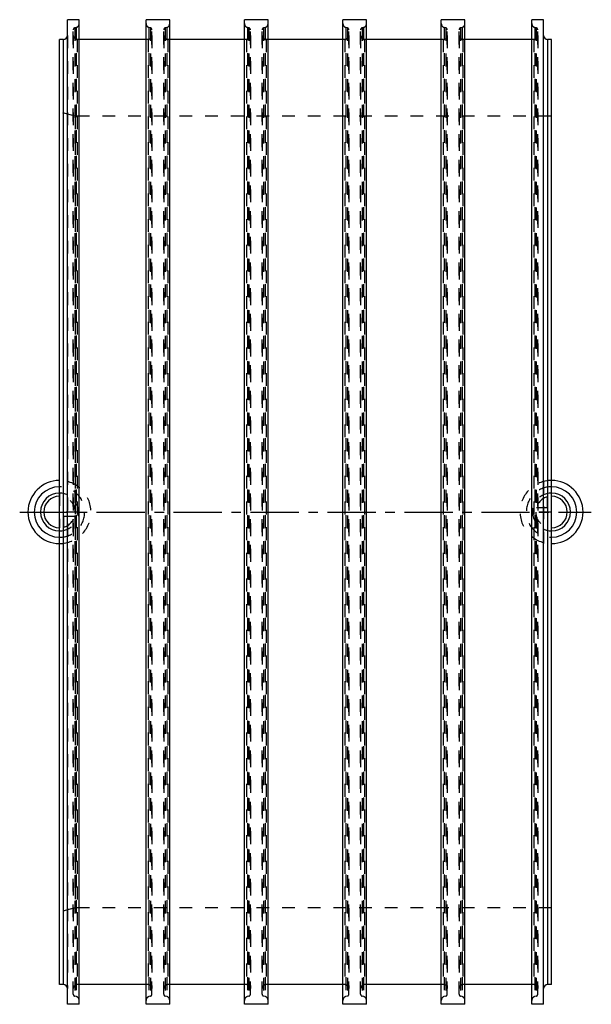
# Model space of a CAD drawing. Header units: millimetres. Extents: x 355 to 645, y 250 to 750.
import ezdxf

# ---------------------------------------------------------------- set-up
doc = ezdxf.new("R2010")
doc.units = ezdxf.units.MM
doc.header["$LTSCALE"] = 65.185185
doc.linetypes.add('CENTER', pattern=[0.6, 0.375, -0.075, 0.075, -0.075])
doc.linetypes.add('HIDDEN', pattern=[0.2, 0.1, -0.1])
for name, color, linetype in [('FASEN', 7, 'CONTINUOUS'), ('KOERPER', 7, 'CONTINUOUS'), ('KONST.EL_MIT_GEO', 7, 'CONTINUOUS'), ('KURVEN', 7, 'CONTINUOUS'), ('L1', 7, 'CONTINUOUS')]:
    doc.layers.add(name, color=color, linetype=linetype)

msp = doc.modelspace()

# ---------------------------------------------------------------- linework, layer by layer
at = {"layer": 'FASEN', "color": 8, "linetype": 'HIDDEN'}
for p, q in [((375, 296.86), (375, 703.14)), ((383, 701), (375, 703.14)), ((383, 701), (383, 299)), ((383, 299), (375, 296.86))]:
    msp.add_line(p, q, dxfattribs=at)
at = {"layer": 'KOERPER', "color": 7, "linetype": 'Continuous'}
for p, q in [((385, 750), (379, 750)), ((431, 750), (419, 750)), ((481, 750), (469, 750)), ((531, 750), (519, 750)), ((581, 750), (569, 750)), ((615, 250), (615, 750)), ((621, 750), (615, 750)), ((621, 250), (621, 750)), ((379, 250), (379, 750)), ((385, 250), (385, 750)), ((419, 250), (419, 750)), ((431, 250), (431, 750)), ((469, 250), (469, 750)), ((481, 250), (481, 750)), ((519, 250), (519, 750)), ((531, 250), (531, 750)), ((569, 250), (569, 750)), ((581, 250), (581, 750)), ((377, 740), (375, 740)), ((419, 740), (385, 740)), ((469, 740), (431, 740)), ((519, 740), (481, 740)), ((569, 740), (531, 740)), ((615, 740), (581, 740)), ((625, 740), (623, 740)), ((375, 260), (375, 740)), ((625, 260), (625, 740)), ((377, 260), (375, 260)), ((419, 260), (385, 260)), ((469, 260), (431, 260)), ((519, 260), (481, 260)), ((569, 260), (531, 260)), ((615, 260), (581, 260)), ((625, 260), (623, 260)), ((385, 250), (379, 250)), ((431, 250), (419, 250)), ((481, 250), (469, 250)), ((531, 250), (519, 250)), ((581, 250), (569, 250)), ((621, 250), (615, 250))]:
    msp.add_line(p, q, dxfattribs=at)
at = {"layer": 'KOERPER', "color": 8, "linetype": 'HIDDEN'}
for p, q in [((383.52, 746.07), (382.74, 745.86)), ((382.74, 745.86), (382.74, 254.14)), ((383.52, 746.07), (383.52, 253.93)), ((420.48, 746.07), (420.48, 253.93)), ((421.26, 745.86), (420.48, 746.07)), ((421.26, 745.86), (421.26, 254.14)), ((429.52, 746.07), (428.74, 745.86)), ((428.74, 745.86), (428.74, 254.14)), ((429.52, 746.07), (429.52, 253.93)), ((470.48, 746.07), (470.48, 253.93)), ((471.26, 745.86), (470.48, 746.07)), ((471.26, 745.86), (471.26, 254.14)), ((479.52, 746.07), (478.74, 745.86)), ((478.74, 745.86), (478.74, 254.14)), ((479.52, 746.07), (479.52, 253.93)), ((520.48, 746.07), (520.48, 253.93)), ((521.26, 745.86), (520.48, 746.07)), ((521.26, 745.86), (521.26, 254.14)), ((529.52, 746.07), (528.74, 745.86)), ((528.74, 745.86), (528.74, 254.14)), ((529.52, 746.07), (529.52, 253.93)), ((570.48, 746.07), (570.48, 253.93)), ((571.26, 745.86), (570.48, 746.07)), ((571.26, 745.86), (571.26, 254.14)), ((579.52, 746.07), (578.74, 745.86)), ((578.74, 745.86), (578.74, 254.14)), ((579.52, 746.07), (579.52, 253.93)), ((616.48, 746.07), (616.48, 253.93)), ((617.26, 745.86), (616.48, 746.07)), ((617.26, 745.86), (617.26, 254.14)), ((382, 255.11), (382, 744.89)), ((385, 740), (384, 740)), ((420, 740), (419, 740)), ((422, 255.11), (422, 744.89)), ((428, 255.11), (428, 744.89)), ((431, 740), (430, 740)), ((470, 740), (469, 740)), ((472, 255.11), (472, 744.89)), ((478, 255.11), (478, 744.89)), ((481, 740), (480, 740)), ((520, 740), (519, 740)), ((522, 255.11), (522, 744.89)), ((528, 255.11), (528, 744.89)), ((531, 740), (530, 740)), ((570, 740), (569, 740)), ((572, 255.11), (572, 744.89)), ((578, 255.11), (578, 744.89)), ((581, 740), (580, 740)), ((616, 740), (615, 740)), ((618, 255.11), (618, 744.89)), ((625, 701), (383, 701)), ((625, 299), (383, 299)), ((385, 260), (384, 260)), ((420, 260), (419, 260)), ((431, 260), (430, 260)), ((470, 260), (469, 260)), ((481, 260), (480, 260)), ((520, 260), (519, 260)), ((531, 260), (530, 260)), ((570, 260), (569, 260)), ((581, 260), (580, 260)), ((616, 260), (615, 260)), ((383.52, 253.93), (382.74, 254.14)), ((421.26, 254.14), (420.48, 253.93)), ((429.52, 253.93), (428.74, 254.14)), ((471.26, 254.14), (470.48, 253.93)), ((479.52, 253.93), (478.74, 254.14)), ((521.26, 254.14), (520.48, 253.93)), ((529.52, 253.93), (528.74, 254.14)), ((571.26, 254.14), (570.48, 253.93)), ((579.52, 253.93), (578.74, 254.14)), ((617.26, 254.14), (616.48, 253.93))]:
    msp.add_line(p, q, dxfattribs=at)
for centre, radius, start, end in [((383, 744.89), 1, 105, 180), ((383, 748), 2, 285, 360), ((421, 748), 2, 180, 255), ((421, 744.89), 1, 0, 75), ((429, 744.89), 1, 105, 180), ((429, 748), 2, 285, 360), ((471, 748), 2, 180, 255), ((471, 744.89), 1, 0, 75), ((479, 744.89), 1, 105, 180), ((479, 748), 2, 285, 360), ((521, 748), 2, 180, 255), ((521, 744.89), 1, 0, 75), ((529, 744.89), 1, 105, 180), ((529, 748), 2, 285, 360), ((571, 748), 2, 180, 255), ((571, 744.89), 1, 0, 75), ((579, 744.89), 1, 105, 180), ((579, 748), 2, 285, 360), ((617, 748), 2, 180, 255), ((617, 744.89), 1, 0, 75), ((383, 255.11), 1, 180, 255), ((421, 255.11), 1, 285, 360), ((429, 255.11), 1, 180, 255), ((471, 255.11), 1, 285, 360), ((479, 255.11), 1, 180, 255), ((521, 255.11), 1, 285, 360), ((529, 255.11), 1, 180, 255), ((571, 255.11), 1, 285, 360), ((579, 255.11), 1, 180, 255), ((617, 255.11), 1, 285, 360), ((383, 252), 2, 0, 75), ((421, 252), 2, 105, 180), ((429, 252), 2, 0, 75), ((471, 252), 2, 105, 180), ((479, 252), 2, 0, 75), ((521, 252), 2, 105, 180), ((529, 252), 2, 0, 75), ((571, 252), 2, 105, 180), ((579, 252), 2, 0, 75), ((617, 252), 2, 105, 180)]:
    msp.add_arc(centre, radius, start, end, dxfattribs=at)
at = {"layer": 'KONST.EL_MIT_GEO', "color": 7, "linetype": 'Continuous'}
for p, q in [((377, 260), (377, 740)), ((623, 740), (623, 260))]:
    msp.add_line(p, q, dxfattribs=at)
at = {"layer": 'KONST.EL_MIT_GEO', "color": 8, "linetype": 'HIDDEN'}
for p, q in [((379, 742), (379, 258)), ((382, 742), (382, 258)), ((384, 740), (384, 260)), ((420, 740), (420, 260)), ((422, 742), (422, 258)), ((428, 742), (428, 258)), ((430, 740), (430, 260)), ((470, 740), (470, 260)), ((472, 742), (472, 258)), ((478, 742), (478, 258)), ((480, 740), (480, 260)), ((520, 740), (520, 260)), ((522, 742), (522, 258)), ((528, 742), (528, 258)), ((530, 740), (530, 260)), ((570, 740), (570, 260)), ((572, 742), (572, 258)), ((578, 742), (578, 258)), ((580, 740), (580, 260)), ((616, 740), (616, 260)), ((618, 742), (618, 258)), ((621, 258), (621, 742))]:
    msp.add_line(p, q, dxfattribs=at)
at = {"layer": 'KONST.EL_MIT_GEO', "color": 7, "linetype": 'Continuous'}
for centre, start, end in [((377, 742), 270, 360), ((623, 742), 180, 270), ((377, 258), 0, 90), ((623, 258), 90, 180)]:
    msp.add_arc(centre, 2, start, end, dxfattribs=at)
at = {"layer": 'KONST.EL_MIT_GEO', "color": 8, "linetype": 'HIDDEN'}
for centre, start, end in [((384, 742), 180, 270), ((420, 742), 270, 360), ((430, 742), 180, 270), ((470, 742), 270, 360), ((480, 742), 180, 270), ((520, 742), 270, 360), ((530, 742), 180, 270), ((570, 742), 270, 360), ((580, 742), 180, 270), ((616, 742), 270, 360), ((384, 258), 90, 180), ((420, 258), 0, 90), ((430, 258), 90, 180), ((470, 258), 0, 90), ((480, 258), 90, 180), ((520, 258), 0, 90), ((530, 258), 90, 180), ((570, 258), 0, 90), ((580, 258), 90, 180), ((616, 258), 0, 90)]:
    msp.add_arc(centre, 2, start, end, dxfattribs=at)
at = {"layer": 'KURVEN', "color": 8, "linetype": 'HIDDEN'}
for p, q in [((621, 516), (621, 484)), ((375, 509.6), (375, 492)), ((622.8, 507.69), (622.8, 502.2)), ((625, 500), (625, 508)), ((385, 500), (375, 500)), ((625, 500), (615, 500)), ((622.8, 502.2), (617.31, 502.2)), ((377.2, 492.31), (377.2, 497.8)), ((377.2, 497.8), (382.69, 497.8))]:
    msp.add_line(p, q, dxfattribs=at)
at = {"layer": 'KURVEN', "color": 40, "linetype": 'Continuous'}
for centre, radius, start, end in [((375, 500), 16, 90, 270), ((625, 500), 16, 270, 90), ((375, 500), 12.8, 90, 270), ((625, 500), 12.8, 270, 90), ((375, 500), 9.6, 90.0001, 270), ((375, 500), 8, 90.0001, 270), ((625, 500), 9.6, 270.0001, 90), ((625, 500), 8, 270.0001, 90)]:
    msp.add_arc(centre, radius, start, end, dxfattribs=at)
at = {"layer": 'KURVEN', "color": 8, "linetype": 'HIDDEN'}
for centre, radius, start, end in [((375, 500), 16, 270, 90), ((625, 500), 16, 90, 270), ((375, 500), 12.8, 270, 90), ((625, 500), 12.8, 90, 270), ((375, 500), 9.6, 270, 90.0001), ((375, 500), 8, 0, 90.0001), ((625, 500), 9.6, 90, 270.0001), ((625, 500), 8, 105.962, 164.038), ((625, 500), 8, 180, 270.0001), ((375, 500), 8, 285.962, 344.038)]:
    msp.add_arc(centre, radius, start, end, dxfattribs=at)
at = {"layer": 'L1', "color": 2, "linetype": 'CENTER'}
msp.add_line((354.78, 500), (645.22, 500), dxfattribs=at)

doc.saveas('drawing.dxf')
